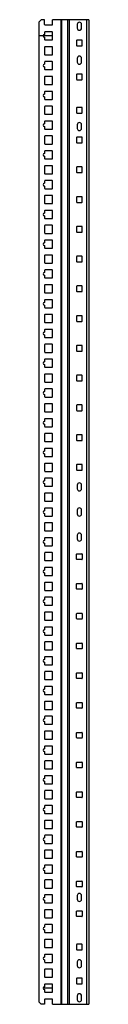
# Model space of a CAD drawing. Header units: millimetres. Extents: x 599 to 673, y 143 to 1613.
import ezdxf

# ---------------------------------------------------------------- set-up
doc = ezdxf.new("R2010")
doc.units = ezdxf.units.MM
doc.header["$LTSCALE"] = 114.17886
doc.layers.add('00_COMPONENTS', color=7, linetype='CONTINUOUS')

msp = doc.modelspace()

# ---------------------------------------------------------------- linework, layer by layer
at = {"layer": '00_COMPONENTS', "color": 7, "linetype": 'Continuous'}
for p, q in [((599.4, 1610.3), (602.1, 1613)), ((599.4, 145.6), (599.4, 1610.3)), ((607.4, 1613.3), (602.2, 1613.3)), ((607.4, 1606), (607.4, 1613.3)), ((608, 1605.4), (618.8, 1605.4)), ((619.4, 1606), (619.4, 1613.3)), ((673.4, 1613.3), (619.4, 1613.3)), ((632, 142.6), (632, 1613.3)), ((632.7, 1613.3), (632.7, 142.6)), ((642, 142.6), (642, 1613.3)), ((644.1, 1613.3), (644.1, 142.6)), ((656.2, 1606.2), (656.2, 1600.7)), ((662.7, 1600.7), (662.7, 1606.2)), ((670.4, 142.6), (670.4, 1613.3)), ((673.4, 1613.3), (673.4, 142.6)), ((607.4, 1594.5), (607.4, 1591.1)), ((618.8, 1595.1), (608, 1595.1)), ((619.4, 1583.7), (619.4, 1594.5)), ((607.4, 1587.1), (607.4, 1583.7)), ((608, 1583.1), (618.8, 1583.1)), ((655.2, 1582.1), (655.2, 1574.8)), ((663.1, 1582.7), (655.8, 1582.7)), ((655.8, 1574.2), (663.1, 1574.2)), ((663.7, 1574.8), (663.7, 1582.1)), ((607.4, 1572.3), (607.4, 1561.5)), ((618.8, 1572.9), (608, 1572.9)), ((608, 1560.9), (618.8, 1560.9)), ((619.4, 1561.5), (619.4, 1572.3)), ((607.4, 1550.1), (607.4, 1546.7)), ((618.8, 1550.7), (608, 1550.7)), ((619.4, 1539.3), (619.4, 1550.1)), ((656.2, 1555.6), (656.2, 1550.1)), ((662.7, 1550.1), (662.7, 1555.6)), ((607.4, 1542.7), (607.4, 1539.3)), ((608, 1538.7), (618.8, 1538.7)), ((655.2, 1531.5), (655.2, 1524.2)), ((663.1, 1532.1), (655.8, 1532.1)), ((663.7, 1524.2), (663.7, 1531.5)), ((607.4, 1527.9), (607.4, 1517.1)), ((618.8, 1528.5), (608, 1528.5)), ((608, 1516.5), (618.8, 1516.5)), ((619.4, 1517.1), (619.4, 1527.9)), ((655.8, 1523.6), (663.1, 1523.6)), ((607.4, 1505.6), (607.4, 1502.2)), ((618.8, 1506.2), (608, 1506.2)), ((619.4, 1494.8), (619.4, 1505.6)), ((607.4, 1498.2), (607.4, 1494.8)), ((608, 1494.2), (618.8, 1494.2)), ((607.4, 1483.4), (607.4, 1472.6)), ((618.8, 1484), (608, 1484)), ((608, 1472), (618.8, 1472)), ((619.4, 1472.6), (619.4, 1483.4)), ((655.2, 1481.7), (655.2, 1474.4)), ((663.1, 1482.3), (655.8, 1482.3)), ((655.8, 1473.8), (663.1, 1473.8)), ((663.7, 1474.4), (663.7, 1481.7)), ((607.4, 1461.2), (607.4, 1457.8)), ((618.8, 1461.8), (608, 1461.8)), ((619.4, 1450.4), (619.4, 1461.2)), ((656.2, 1456.4), (656.2, 1450.9)), ((662.7, 1450.9), (662.7, 1456.4)), ((607.4, 1453.8), (607.4, 1450.4)), ((608, 1449.8), (618.8, 1449.8)), ((607.4, 1439), (607.4, 1428.2)), ((618.8, 1439.6), (608, 1439.6)), ((608, 1427.6), (618.8, 1427.6)), ((619.4, 1428.2), (619.4, 1439)), ((655.2, 1437.2), (655.2, 1429.9)), ((663.1, 1437.8), (655.8, 1437.8)), ((655.8, 1429.3), (663.1, 1429.3)), ((663.7, 1429.9), (663.7, 1437.2)), ((607.4, 1416.7), (607.4, 1413.3)), ((618.8, 1417.3), (608, 1417.3)), ((619.4, 1405.9), (619.4, 1416.7)), ((607.4, 1409.3), (607.4, 1405.9)), ((608, 1405.3), (618.8, 1405.3)), ((607.4, 1394.5), (607.4, 1383.7)), ((618.8, 1395.1), (608, 1395.1)), ((608, 1383.1), (618.8, 1383.1)), ((619.4, 1383.7), (619.4, 1394.5)), ((655.2, 1392.8), (655.2, 1385.5)), ((663.1, 1393.4), (655.8, 1393.4)), ((655.8, 1384.9), (663.1, 1384.9)), ((663.7, 1385.5), (663.7, 1392.8)), ((607.4, 1372.3), (607.4, 1368.9)), ((618.8, 1372.9), (608, 1372.9)), ((619.4, 1361.5), (619.4, 1372.3)), ((607.4, 1364.9), (607.4, 1361.5)), ((608, 1360.9), (618.8, 1360.9)), ((607.4, 1350.1), (607.4, 1339.3)), ((618.8, 1350.7), (608, 1350.7)), ((608, 1338.7), (618.8, 1338.7)), ((619.4, 1339.3), (619.4, 1350.1)), ((655.2, 1348.3), (655.2, 1341)), ((663.1, 1348.9), (655.8, 1348.9)), ((655.8, 1340.4), (663.1, 1340.4)), ((663.7, 1341), (663.7, 1348.3)), ((607.4, 1327.8), (607.4, 1324.4)), ((618.8, 1328.4), (608, 1328.4)), ((619.4, 1317), (619.4, 1327.8)), ((607.4, 1320.4), (607.4, 1317)), ((608, 1316.4), (618.8, 1316.4)), ((607.4, 1305.6), (607.4, 1294.8)), ((618.8, 1306.2), (608, 1306.2)), ((619.4, 1294.8), (619.4, 1305.6)), ((655.2, 1303.9), (655.2, 1296.6)), ((663.1, 1304.5), (655.8, 1304.5)), ((655.8, 1296), (663.1, 1296)), ((663.7, 1296.6), (663.7, 1303.9)), ((607.4, 1283.4), (607.4, 1280)), ((608, 1294.2), (618.8, 1294.2)), ((618.8, 1284), (608, 1284)), ((619.4, 1272.6), (619.4, 1283.4)), ((607.4, 1276), (607.4, 1272.6)), ((608, 1272), (618.8, 1272)), ((607.4, 1261.2), (607.4, 1250.4)), ((618.8, 1261.8), (608, 1261.8)), ((619.4, 1250.4), (619.4, 1261.2)), ((655.2, 1259.4), (655.2, 1252.1)), ((663.1, 1260), (655.8, 1260)), ((655.8, 1251.5), (663.1, 1251.5)), ((663.7, 1252.1), (663.7, 1259.4)), ((607.4, 1238.9), (607.4, 1235.5)), ((608, 1249.8), (618.8, 1249.8)), ((618.8, 1239.5), (608, 1239.5)), ((619.4, 1228.1), (619.4, 1238.9)), ((607.4, 1231.5), (607.4, 1228.1)), ((608, 1227.5), (618.8, 1227.5)), ((607.4, 1216.7), (607.4, 1205.9)), ((618.8, 1217.3), (608, 1217.3)), ((619.4, 1205.9), (619.4, 1216.7)), ((655.2, 1215), (655.2, 1207.7)), ((663.1, 1215.6), (655.8, 1215.6)), ((655.8, 1207.1), (663.1, 1207.1)), ((663.7, 1207.7), (663.7, 1215)), ((607.4, 1194.5), (607.4, 1191.1)), ((608, 1205.3), (618.8, 1205.3)), ((618.8, 1195.1), (608, 1195.1)), ((619.4, 1183.7), (619.4, 1194.5)), ((607.4, 1187.1), (607.4, 1183.7)), ((608, 1183.1), (618.8, 1183.1)), ((607.4, 1172.3), (607.4, 1161.5)), ((618.8, 1172.9), (608, 1172.9)), ((619.4, 1161.5), (619.4, 1172.3)), ((655.2, 1170.5), (655.2, 1163.2)), ((663.1, 1171.1), (655.8, 1171.1)), ((655.8, 1162.6), (663.1, 1162.6)), ((663.7, 1163.2), (663.7, 1170.5)), ((607.4, 1150), (607.4, 1146.6)), ((608, 1160.9), (618.8, 1160.9)), ((618.8, 1150.6), (608, 1150.6)), ((619.4, 1139.2), (619.4, 1150)), ((607.4, 1142.6), (607.4, 1139.2)), ((608, 1138.6), (618.8, 1138.6)), ((607.4, 1127.8), (607.4, 1117)), ((618.8, 1128.4), (608, 1128.4)), ((619.4, 1117), (619.4, 1127.8)), ((655.2, 1126.1), (655.2, 1118.8)), ((663.1, 1126.7), (655.8, 1126.7)), ((655.8, 1118.2), (663.1, 1118.2)), ((663.7, 1118.8), (663.7, 1126.1)), ((607.4, 1105.6), (607.4, 1102.2)), ((608, 1116.4), (618.8, 1116.4)), ((618.8, 1106.2), (608, 1106.2)), ((619.4, 1094.8), (619.4, 1105.6)), ((607.4, 1098.2), (607.4, 1094.8)), ((608, 1094.2), (618.8, 1094.2)), ((607.4, 1083.4), (607.4, 1072.6)), ((618.8, 1084), (608, 1084)), ((619.4, 1072.6), (619.4, 1083.4)), ((655.2, 1081.6), (655.2, 1074.3)), ((663.1, 1082.2), (655.8, 1082.2)), ((655.8, 1073.7), (663.1, 1073.7)), ((663.7, 1074.3), (663.7, 1081.6)), ((607.4, 1061.1), (607.4, 1057.7)), ((608, 1072), (618.8, 1072)), ((618.8, 1061.7), (608, 1061.7)), ((619.4, 1050.3), (619.4, 1061.1)), ((607.4, 1053.7), (607.4, 1050.3)), ((608, 1049.7), (618.8, 1049.7)), ((607.4, 1038.9), (607.4, 1028.1)), ((618.8, 1039.5), (608, 1039.5)), ((619.4, 1028.1), (619.4, 1038.9)), ((655.2, 1037.2), (655.2, 1029.9)), ((663.1, 1037.8), (655.8, 1037.8)), ((663.7, 1029.9), (663.7, 1037.2)), ((607.4, 1016.7), (607.4, 1013.3)), ((608, 1027.5), (618.8, 1027.5)), ((618.8, 1017.3), (608, 1017.3)), ((619.4, 1005.9), (619.4, 1016.7)), ((655.8, 1029.3), (663.1, 1029.3)), ((607.4, 1009.3), (607.4, 1005.9)), ((608, 1005.3), (618.8, 1005.3)), ((607.4, 994.5), (607.4, 983.7)), ((618.8, 995.1), (608, 995.1)), ((619.4, 983.7), (619.4, 994.5)), ((655.2, 992.7), (655.2, 985.4)), ((663.1, 993.3), (655.8, 993.3)), ((663.7, 985.4), (663.7, 992.7)), ((607.4, 972.2), (607.4, 968.8)), ((608, 983.1), (618.8, 983.1)), ((618.8, 972.8), (608, 972.8)), ((619.4, 961.4), (619.4, 972.2)), ((655.8, 984.8), (663.1, 984.8)), ((607.4, 964.8), (607.4, 961.4)), ((608, 960.8), (618.8, 960.8)), ((607.4, 950), (607.4, 939.2)), ((618.8, 950.6), (608, 950.6)), ((619.4, 939.2), (619.4, 950)), ((655.2, 948.3), (655.2, 941)), ((663.1, 948.9), (655.8, 948.9)), ((663.7, 941), (663.7, 948.3)), ((607.4, 927.8), (607.4, 924.4)), ((608, 938.6), (618.8, 938.6)), ((618.8, 928.4), (608, 928.4)), ((619.4, 917), (619.4, 927.8)), ((655.8, 940.4), (663.1, 940.4)), ((607.4, 920.4), (607.4, 917)), ((608, 916.4), (618.8, 916.4)), ((656.2, 918.2), (656.2, 912.7)), ((662.7, 912.7), (662.7, 918.2)), ((607.4, 905.6), (607.4, 894.8)), ((618.8, 906.2), (608, 906.2)), ((619.4, 894.8), (619.4, 905.6)), ((607.4, 883.3), (607.4, 879.9)), ((608, 894.2), (618.8, 894.2)), ((618.8, 883.9), (608, 883.9)), ((619.4, 872.5), (619.4, 883.3)), ((607.4, 875.9), (607.4, 872.5)), ((608, 871.9), (618.8, 871.9)), ((656.2, 880.7), (656.2, 875.2)), ((662.7, 875.2), (662.7, 880.7)), ((607.4, 861.1), (607.4, 850.3)), ((618.8, 861.7), (608, 861.7)), ((619.4, 850.3), (619.4, 861.1)), ((607.4, 838.9), (607.4, 835.5)), ((608, 849.7), (618.8, 849.7)), ((618.8, 839.5), (608, 839.5)), ((619.4, 828.1), (619.4, 838.9)), ((656.2, 843.2), (656.2, 837.7)), ((662.7, 837.7), (662.7, 843.2)), ((607.4, 831.5), (607.4, 828.1)), ((608, 827.5), (618.8, 827.5)), ((607.4, 816.7), (607.4, 805.9)), ((618.8, 817.3), (608, 817.3)), ((619.4, 805.9), (619.4, 816.7)), ((655.2, 807.6), (655.2, 814.9)), ((655.8, 815.5), (663.1, 815.5)), ((663.7, 814.9), (663.7, 807.6)), ((607.4, 794.4), (607.4, 791)), ((608, 805.3), (618.8, 805.3)), ((618.8, 795), (608, 795)), ((619.4, 783.6), (619.4, 794.4)), ((663.1, 807), (655.8, 807)), ((607.4, 787), (607.4, 783.6)), ((608, 783), (618.8, 783)), ((607.4, 772.2), (607.4, 761.4)), ((618.8, 772.8), (608, 772.8)), ((619.4, 761.4), (619.4, 772.2)), ((655.2, 763.2), (655.2, 770.5)), ((655.8, 771.1), (663.1, 771.1)), ((663.7, 770.5), (663.7, 763.2)), ((608, 760.8), (618.8, 760.8)), ((618.8, 750.6), (608, 750.6)), ((663.1, 762.6), (655.8, 762.6)), ((607.4, 750), (607.4, 746.6)), ((607.4, 742.6), (607.4, 739.2)), ((608, 738.6), (618.8, 738.6)), ((619.4, 739.2), (619.4, 750)), ((607.4, 727.8), (607.4, 717)), ((618.8, 728.4), (608, 728.4)), ((619.4, 717), (619.4, 727.8)), ((655.2, 718.7), (655.2, 726)), ((655.8, 726.6), (663.1, 726.6)), ((663.7, 726), (663.7, 718.7)), ((608, 716.4), (618.8, 716.4)), ((618.8, 706.1), (608, 706.1)), ((663.1, 718.1), (655.8, 718.1)), ((607.4, 705.5), (607.4, 702.1)), ((607.4, 698.1), (607.4, 694.7)), ((608, 694.1), (618.8, 694.1)), ((619.4, 694.7), (619.4, 705.5)), ((607.4, 683.3), (607.4, 672.5)), ((618.8, 683.9), (608, 683.9)), ((619.4, 672.5), (619.4, 683.3)), ((655.2, 674.3), (655.2, 681.6)), ((655.8, 682.2), (663.1, 682.2)), ((663.7, 681.6), (663.7, 674.3)), ((608, 671.9), (618.8, 671.9)), ((663.1, 673.7), (655.8, 673.7)), ((607.4, 661.1), (607.4, 657.7)), ((607.4, 653.7), (607.4, 650.3)), ((618.8, 661.7), (608, 661.7)), ((608, 649.7), (618.8, 649.7)), ((619.4, 650.3), (619.4, 661.1)), ((607.4, 638.9), (607.4, 628.1)), ((618.8, 639.5), (608, 639.5)), ((619.4, 628.1), (619.4, 638.9)), ((655.2, 629.8), (655.2, 637.1)), ((655.8, 637.7), (663.1, 637.7)), ((663.7, 637.1), (663.7, 629.8)), ((608, 627.5), (618.8, 627.5)), ((663.1, 629.2), (655.8, 629.2)), ((607.4, 616.6), (607.4, 613.2)), ((607.4, 609.2), (607.4, 605.8)), ((618.8, 617.2), (608, 617.2)), ((608, 605.2), (618.8, 605.2)), ((619.4, 605.8), (619.4, 616.6)), ((607.4, 594.4), (607.4, 583.6)), ((618.8, 595), (608, 595)), ((619.4, 583.6), (619.4, 594.4)), ((655.2, 585.4), (655.2, 592.7)), ((655.8, 593.3), (663.1, 593.3)), ((663.7, 592.7), (663.7, 585.4)), ((608, 583), (618.8, 583)), ((663.1, 584.8), (655.8, 584.8)), ((607.4, 572.2), (607.4, 568.8)), ((607.4, 564.8), (607.4, 561.4)), ((618.8, 572.8), (608, 572.8)), ((608, 560.8), (618.8, 560.8)), ((619.4, 561.4), (619.4, 572.2)), ((607.4, 550), (607.4, 539.2)), ((618.8, 550.6), (608, 550.6)), ((619.4, 539.2), (619.4, 550)), ((655.2, 540.9), (655.2, 548.2)), ((655.8, 548.8), (663.1, 548.8)), ((663.7, 548.2), (663.7, 540.9)), ((608, 538.6), (618.8, 538.6)), ((663.1, 540.3), (655.8, 540.3)), ((607.4, 527.7), (607.4, 524.3)), ((607.4, 520.3), (607.4, 516.9)), ((618.8, 528.3), (608, 528.3)), ((608, 516.3), (618.8, 516.3)), ((619.4, 516.9), (619.4, 527.7)), ((607.4, 505.5), (607.4, 494.7)), ((618.8, 506.1), (608, 506.1)), ((619.4, 494.7), (619.4, 505.5)), ((655.2, 496.5), (655.2, 503.8)), ((655.8, 504.4), (663.1, 504.4)), ((663.7, 503.8), (663.7, 496.5)), ((608, 494.1), (618.8, 494.1)), ((663.1, 495.9), (655.8, 495.9)), ((607.4, 483.3), (607.4, 479.9)), ((607.4, 475.9), (607.4, 472.5)), ((618.8, 483.9), (608, 483.9)), ((608, 471.9), (618.8, 471.9)), ((619.4, 472.5), (619.4, 483.3)), ((607.4, 461.1), (607.4, 450.3)), ((618.8, 461.7), (608, 461.7)), ((619.4, 450.3), (619.4, 461.1)), ((655.2, 452), (655.2, 459.3)), ((655.8, 459.9), (663.1, 459.9)), ((663.7, 459.3), (663.7, 452)), ((608, 449.7), (618.8, 449.7)), ((663.1, 451.4), (655.8, 451.4)), ((607.4, 438.8), (607.4, 435.4)), ((607.4, 431.4), (607.4, 428)), ((618.8, 439.4), (608, 439.4)), ((608, 427.4), (618.8, 427.4)), ((619.4, 428), (619.4, 438.8)), ((607.4, 416.6), (607.4, 405.8)), ((618.8, 417.2), (608, 417.2)), ((619.4, 405.8), (619.4, 416.6)), ((655.2, 407.6), (655.2, 414.9)), ((655.8, 415.5), (663.1, 415.5)), ((663.7, 414.9), (663.7, 407.6)), ((608, 405.2), (618.8, 405.2)), ((663.1, 407), (655.8, 407)), ((607.4, 394.4), (607.4, 391)), ((607.4, 387), (607.4, 383.6)), ((618.8, 395), (608, 395)), ((608, 383), (618.8, 383)), ((619.4, 383.6), (619.4, 394.4)), ((607.4, 372.2), (607.4, 361.4)), ((618.8, 372.8), (608, 372.8)), ((619.4, 361.4), (619.4, 372.2)), ((655.2, 363.1), (655.2, 370.4)), ((655.8, 371), (663.1, 371)), ((663.7, 370.4), (663.7, 363.1)), ((608, 360.8), (618.8, 360.8)), ((663.1, 362.5), (655.8, 362.5)), ((607.4, 349.9), (607.4, 346.5)), ((607.4, 342.5), (607.4, 339.1)), ((618.8, 350.5), (608, 350.5)), ((608, 338.5), (618.8, 338.5)), ((619.4, 339.1), (619.4, 349.9)), ((607.4, 327.7), (607.4, 316.9)), ((618.8, 328.3), (608, 328.3)), ((619.4, 316.9), (619.4, 327.7)), ((655.2, 318.7), (655.2, 326)), ((655.8, 326.6), (663.1, 326.6)), ((663.7, 326), (663.7, 318.7)), ((608, 316.3), (618.8, 316.3)), ((663.1, 318.1), (655.8, 318.1)), ((607.4, 305.5), (607.4, 302.1)), ((607.4, 298.1), (607.4, 294.7)), ((618.8, 306.1), (608, 306.1)), ((619.4, 294.7), (619.4, 305.5)), ((656.2, 305), (656.2, 299.5)), ((662.7, 299.5), (662.7, 305)), ((607.4, 283.3), (607.4, 272.5)), ((608, 294.1), (618.8, 294.1)), ((618.8, 283.9), (608, 283.9)), ((619.4, 272.5), (619.4, 283.3)), ((655.2, 274.2), (655.2, 281.5)), ((655.8, 282.1), (663.1, 282.1)), ((663.7, 281.5), (663.7, 274.2)), ((608, 271.9), (618.8, 271.9)), ((663.1, 273.6), (655.8, 273.6)), ((607.4, 261), (607.4, 257.6)), ((607.4, 253.6), (607.4, 250.2)), ((618.8, 261.6), (608, 261.6)), ((619.4, 250.2), (619.4, 261)), ((607.4, 238.8), (607.4, 228)), ((608, 249.6), (618.8, 249.6)), ((618.8, 239.4), (608, 239.4)), ((619.4, 228), (619.4, 238.8)), ((608, 227.4), (618.8, 227.4)), ((655.2, 231.7), (655.2, 224.4)), ((663.1, 232.3), (655.8, 232.3)), ((655.8, 223.8), (663.1, 223.8)), ((663.7, 224.4), (663.7, 231.7)), ((607.4, 216.6), (607.4, 213.2)), ((607.4, 209.2), (607.4, 205.8)), ((618.8, 217.2), (608, 217.2)), ((619.4, 205.8), (619.4, 216.6)), ((607.4, 194.4), (607.4, 183.6)), ((608, 205.2), (618.8, 205.2)), ((618.8, 195), (608, 195)), ((619.4, 183.6), (619.4, 194.4)), ((656.2, 205.8), (656.2, 200.3)), ((662.7, 200.3), (662.7, 205.8)), ((608, 183), (618.8, 183)), ((655.2, 181.1), (655.2, 173.8)), ((663.1, 181.7), (655.8, 181.7)), ((663.7, 173.8), (663.7, 181.1)), ((607.4, 172.1), (607.4, 168.7)), ((607.4, 164.7), (607.4, 161.3)), ((618.8, 172.7), (608, 172.7)), ((619.4, 161.3), (619.4, 172.1)), ((655.8, 173.2), (663.1, 173.2)), ((607.4, 149.9), (607.4, 142.6)), ((608, 160.7), (618.8, 160.7)), ((618.8, 150.5), (608, 150.5)), ((619.4, 142.6), (619.4, 149.9)), ((656.2, 155.2), (656.2, 149.7)), ((662.7, 149.7), (662.7, 155.2)), ((602.1, 142.9), (599.4, 145.6)), ((607.4, 142.6), (602.2, 142.6)), ((619.4, 142.6), (673.4, 142.6))]:
    msp.add_line(p, q, dxfattribs=at)
at = {"layer": '00_COMPONENTS', "color": 208, "linetype": 'Continuous', "true_color": 0x37005f}
for p, q in [((619.4, 1589.1), (599.4, 1589.1)), ((619.4, 166.7), (605.7, 166.7))]:
    msp.add_line(p, q, dxfattribs=at)
at = {"layer": '00_COMPONENTS', "color": 7, "linetype": 'Continuous'}
for centre, radius, start, end in [((601.7, 1613.3), 0.5, 315, 360), ((608, 1606), 0.6, 180, 270), ((618.8, 1606), 0.6, 270, 360), ((659.4, 1606.2), 3.25, 0, 180), ((607.4, 1589.1), 2, 90, 270), ((608, 1594.5), 0.6, 90, 180), ((618.8, 1594.5), 0.6, 0, 90), ((659.4, 1600.7), 3.25, 180, 360), ((608, 1583.7), 0.6, 180, 270), ((618.8, 1583.7), 0.6, 270, 360), ((655.8, 1582.1), 0.6, 90, 180), ((655.8, 1574.8), 0.6, 180, 270), ((663.1, 1582.1), 0.6, 0, 90), ((663.1, 1574.8), 0.6, 270, 360), ((608, 1572.3), 0.6, 90, 180), ((608, 1561.5), 0.6, 180, 270), ((618.8, 1572.3), 0.6, 0, 90), ((618.8, 1561.5), 0.6, 270, 360), ((607.4, 1544.7), 2, 90, 270), ((608, 1550.1), 0.6, 90, 180), ((618.8, 1550.1), 0.6, 0, 90), ((659.4, 1555.6), 3.25, 0, 180), ((659.4, 1550.1), 3.25, 180, 360), ((608, 1539.3), 0.6, 180, 270), ((618.8, 1539.3), 0.6, 270, 360), ((655.8, 1531.5), 0.6, 90, 180), ((663.1, 1531.5), 0.6, 0, 90), ((608, 1527.9), 0.6, 90, 180), ((608, 1517.1), 0.6, 180, 270), ((618.8, 1527.9), 0.6, 0, 90), ((618.8, 1517.1), 0.6, 270, 360), ((655.8, 1524.2), 0.6, 180, 270), ((663.1, 1524.2), 0.6, 270, 360), ((607.4, 1500.2), 2, 90, 270), ((608, 1505.6), 0.6, 90, 180), ((618.8, 1505.6), 0.6, 0, 90), ((608, 1494.8), 0.6, 180, 270), ((618.8, 1494.8), 0.6, 270, 360), ((608, 1483.4), 0.6, 90, 180), ((608, 1472.6), 0.6, 180, 270), ((618.8, 1483.4), 0.6, 0, 90), ((618.8, 1472.6), 0.6, 270, 360), ((655.8, 1481.7), 0.6, 90, 180), ((655.8, 1474.4), 0.6, 180, 270), ((663.1, 1481.7), 0.6, 0, 90), ((663.1, 1474.4), 0.6, 270, 360), ((607.4, 1455.8), 2, 90, 270), ((608, 1461.2), 0.6, 90, 180), ((618.8, 1461.2), 0.6, 0, 90), ((659.4, 1456.4), 3.25, 0, 180), ((608, 1450.4), 0.6, 180, 270), ((618.8, 1450.4), 0.6, 270, 360), ((659.4, 1450.9), 3.25, 180, 360), ((608, 1439), 0.6, 90, 180), ((608, 1428.2), 0.6, 180, 270), ((618.8, 1439), 0.6, 0, 90), ((618.8, 1428.2), 0.6, 270, 360), ((655.8, 1437.2), 0.6, 90, 180), ((655.8, 1429.9), 0.6, 180, 270), ((663.1, 1437.2), 0.6, 0, 90), ((663.1, 1429.9), 0.6, 270, 360), ((607.4, 1411.3), 2, 90, 270), ((608, 1416.7), 0.6, 90, 180), ((618.8, 1416.7), 0.6, 0, 90), ((608, 1405.9), 0.6, 180, 270), ((618.8, 1405.9), 0.6, 270, 360), ((608, 1394.5), 0.6, 90, 180), ((608, 1383.7), 0.6, 180, 270), ((618.8, 1394.5), 0.6, 0, 90), ((618.8, 1383.7), 0.6, 270, 360), ((655.8, 1392.8), 0.6, 90, 180), ((655.8, 1385.5), 0.6, 180, 270), ((663.1, 1392.8), 0.6, 0, 90), ((663.1, 1385.5), 0.6, 270, 360), ((607.4, 1366.9), 2, 90, 270), ((608, 1372.3), 0.6, 90, 180), ((618.8, 1372.3), 0.6, 0, 90), ((608, 1361.5), 0.6, 180, 270), ((618.8, 1361.5), 0.6, 270, 360), ((608, 1350.1), 0.6, 90, 180), ((608, 1339.3), 0.6, 180, 270), ((618.8, 1350.1), 0.6, 0, 90), ((618.8, 1339.3), 0.6, 270, 360), ((655.8, 1348.3), 0.6, 90, 180), ((655.8, 1341), 0.6, 180, 270), ((663.1, 1348.3), 0.6, 0, 90), ((663.1, 1341), 0.6, 270, 360), ((607.4, 1322.4), 2, 90, 270), ((608, 1327.8), 0.6, 90, 180), ((618.8, 1327.8), 0.6, 0, 90), ((608, 1317), 0.6, 180, 270), ((618.8, 1317), 0.6, 270, 360), ((608, 1305.6), 0.6, 90, 180), ((608, 1294.8), 0.6, 180, 270), ((618.8, 1305.6), 0.6, 0, 90), ((618.8, 1294.8), 0.6, 270, 360), ((655.8, 1303.9), 0.6, 90, 180), ((655.8, 1296.6), 0.6, 180, 270), ((663.1, 1303.9), 0.6, 0, 90), ((663.1, 1296.6), 0.6, 270, 360), ((607.4, 1278), 2, 90, 270), ((608, 1283.4), 0.6, 90, 180), ((618.8, 1283.4), 0.6, 0, 90), ((608, 1272.6), 0.6, 180, 270), ((618.8, 1272.6), 0.6, 270, 360), ((608, 1261.2), 0.6, 90, 180), ((608, 1250.4), 0.6, 180, 270), ((618.8, 1261.2), 0.6, 0, 90), ((618.8, 1250.4), 0.6, 270, 360), ((655.8, 1259.4), 0.6, 90, 180), ((655.8, 1252.1), 0.6, 180, 270), ((663.1, 1259.4), 0.6, 0, 90), ((663.1, 1252.1), 0.6, 270, 360), ((607.4, 1233.5), 2, 90, 270), ((608, 1238.9), 0.6, 90, 180), ((618.8, 1238.9), 0.6, 0, 90), ((608, 1228.1), 0.6, 180, 270), ((618.8, 1228.1), 0.6, 270, 360), ((608, 1216.7), 0.6, 90, 180), ((618.8, 1216.7), 0.6, 0, 90), ((655.8, 1215), 0.6, 90, 180), ((655.8, 1207.7), 0.6, 180, 270), ((663.1, 1215), 0.6, 0, 90), ((663.1, 1207.7), 0.6, 270, 360), ((608, 1205.9), 0.6, 180, 270), ((608, 1194.5), 0.6, 90, 180), ((618.8, 1205.9), 0.6, 270, 360), ((618.8, 1194.5), 0.6, 0, 90), ((607.4, 1189.1), 2, 90, 270), ((608, 1183.7), 0.6, 180, 270), ((618.8, 1183.7), 0.6, 270, 360), ((608, 1172.3), 0.6, 90, 180), ((618.8, 1172.3), 0.6, 0, 90), ((655.8, 1170.5), 0.6, 90, 180), ((655.8, 1163.2), 0.6, 180, 270), ((663.1, 1170.5), 0.6, 0, 90), ((663.1, 1163.2), 0.6, 270, 360), ((608, 1161.5), 0.6, 180, 270), ((608, 1150), 0.6, 90, 180), ((618.8, 1161.5), 0.6, 270, 360), ((618.8, 1150), 0.6, 0, 90), ((607.4, 1144.6), 2, 90, 270), ((608, 1139.2), 0.6, 180, 270), ((618.8, 1139.2), 0.6, 270, 360), ((608, 1127.8), 0.6, 90, 180), ((618.8, 1127.8), 0.6, 0, 90), ((655.8, 1126.1), 0.6, 90, 180), ((655.8, 1118.8), 0.6, 180, 270), ((663.1, 1126.1), 0.6, 0, 90), ((663.1, 1118.8), 0.6, 270, 360), ((608, 1117), 0.6, 180, 270), ((608, 1105.6), 0.6, 90, 180), ((618.8, 1117), 0.6, 270, 360), ((618.8, 1105.6), 0.6, 0, 90), ((607.4, 1100.2), 2, 90, 270), ((608, 1094.8), 0.6, 180, 270), ((618.8, 1094.8), 0.6, 270, 360), ((608, 1083.4), 0.6, 90, 180), ((618.8, 1083.4), 0.6, 0, 90), ((655.8, 1081.6), 0.6, 90, 180), ((655.8, 1074.3), 0.6, 180, 270), ((663.1, 1081.6), 0.6, 0, 90), ((663.1, 1074.3), 0.6, 270, 360), ((608, 1072.6), 0.6, 180, 270), ((608, 1061.1), 0.6, 90, 180), ((618.8, 1072.6), 0.6, 270, 360), ((618.8, 1061.1), 0.6, 0, 90), ((607.4, 1055.7), 2, 90, 270), ((608, 1050.3), 0.6, 180, 270), ((618.8, 1050.3), 0.6, 270, 360), ((608, 1038.9), 0.6, 90, 180), ((618.8, 1038.9), 0.6, 0, 90), ((655.8, 1037.2), 0.6, 90, 180), ((655.8, 1029.9), 0.6, 180, 270), ((663.1, 1037.2), 0.6, 0, 90), ((663.1, 1029.9), 0.6, 270, 360), ((608, 1028.1), 0.6, 180, 270), ((608, 1016.7), 0.6, 90, 180), ((618.8, 1028.1), 0.6, 270, 360), ((618.8, 1016.7), 0.6, 0, 90), ((607.4, 1011.3), 2, 90, 270), ((608, 1005.9), 0.6, 180, 270), ((618.8, 1005.9), 0.6, 270, 360), ((608, 994.5), 0.6, 90, 180), ((618.8, 994.5), 0.6, 0, 90), ((655.8, 992.7), 0.6, 90, 180), ((655.8, 985.4), 0.6, 180, 270), ((663.1, 992.7), 0.6, 0, 90), ((663.1, 985.4), 0.6, 270, 360), ((608, 983.7), 0.6, 180, 270), ((608, 972.2), 0.6, 90, 180), ((618.8, 983.7), 0.6, 270, 360), ((618.8, 972.2), 0.6, 0, 90), ((607.4, 966.8), 2, 90, 270), ((608, 961.4), 0.6, 180, 270), ((618.8, 961.4), 0.6, 270, 360), ((608, 950), 0.6, 90, 180), ((618.8, 950), 0.6, 0, 90), ((655.8, 948.3), 0.6, 90, 180), ((663.1, 948.3), 0.6, 0, 90), ((608, 939.2), 0.6, 180, 270), ((608, 927.8), 0.6, 90, 180), ((618.8, 939.2), 0.6, 270, 360), ((618.8, 927.8), 0.6, 0, 90), ((655.8, 941), 0.6, 180, 270), ((663.1, 941), 0.6, 270, 360), ((607.4, 922.4), 2, 90, 270), ((608, 917), 0.6, 180, 270), ((618.8, 917), 0.6, 270, 360), ((659.4, 918.2), 3.25, 0, 180), ((659.4, 912.7), 3.25, 180, 360), ((608, 905.6), 0.6, 90, 180), ((618.8, 905.6), 0.6, 0, 90), ((608, 894.8), 0.6, 180, 270), ((608, 883.3), 0.6, 90, 180), ((618.8, 894.8), 0.6, 270, 360), ((618.8, 883.3), 0.6, 0, 90), ((659.4, 880.7), 3.25, 0, 180), ((607.4, 877.9), 2, 90, 270), ((608, 872.5), 0.6, 180, 270), ((618.8, 872.5), 0.6, 270, 360), ((659.4, 875.2), 3.25, 180, 360), ((608, 861.1), 0.6, 90, 180), ((618.8, 861.1), 0.6, 0, 90), ((608, 850.3), 0.6, 180, 270), ((608, 838.9), 0.6, 90, 180), ((618.8, 850.3), 0.6, 270, 360), ((618.8, 838.9), 0.6, 0, 90), ((659.4, 843.2), 3.25, 0, 180), ((607.4, 833.5), 2, 90, 270), ((608, 828.1), 0.6, 180, 270), ((618.8, 828.1), 0.6, 270, 360), ((659.4, 837.7), 3.25, 180, 360), ((608, 816.7), 0.6, 90, 180), ((618.8, 816.7), 0.6, 0, 90), ((655.8, 814.9), 0.6, 90, 180), ((663.1, 814.9), 0.6, 0, 90), ((608, 805.9), 0.6, 180, 270), ((608, 794.4), 0.6, 90, 180), ((618.8, 805.9), 0.6, 270, 360), ((618.8, 794.4), 0.6, 0, 90), ((655.8, 807.6), 0.6, 180, 270), ((663.1, 807.6), 0.6, 270, 360), ((607.4, 789), 2, 90, 270), ((608, 783.6), 0.6, 180, 270), ((618.8, 783.6), 0.6, 270, 360), ((608, 772.2), 0.6, 90, 180), ((618.8, 772.2), 0.6, 0, 90), ((655.8, 770.5), 0.6, 90, 180), ((663.1, 770.5), 0.6, 0, 90), ((608, 761.4), 0.6, 180, 270), ((608, 750), 0.6, 90, 180), ((618.8, 761.4), 0.6, 270, 360), ((618.8, 750), 0.6, 0, 90), ((655.8, 763.2), 0.6, 180, 270), ((663.1, 763.2), 0.6, 270, 360), ((607.4, 744.6), 2, 90, 270), ((608, 739.2), 0.6, 180, 270), ((618.8, 739.2), 0.6, 270, 360), ((608, 727.8), 0.6, 90, 180), ((618.8, 727.8), 0.6, 0, 90), ((655.8, 726), 0.6, 90, 180), ((663.1, 726), 0.6, 0, 90), ((608, 717), 0.6, 180, 270), ((608, 705.5), 0.6, 90, 180), ((618.8, 717), 0.6, 270, 360), ((618.8, 705.5), 0.6, 0, 90), ((655.8, 718.7), 0.6, 180, 270), ((663.1, 718.7), 0.6, 270, 360), ((607.4, 700.1), 2, 90, 270), ((608, 694.7), 0.6, 180, 270), ((618.8, 694.7), 0.6, 270, 360), ((608, 683.3), 0.6, 90, 180), ((618.8, 683.3), 0.6, 0, 90), ((655.8, 681.6), 0.6, 90, 180), ((663.1, 681.6), 0.6, 0, 90), ((608, 672.5), 0.6, 180, 270), ((618.8, 672.5), 0.6, 270, 360), ((655.8, 674.3), 0.6, 180, 270), ((663.1, 674.3), 0.6, 270, 360), ((607.4, 655.7), 2, 90, 270), ((608, 661.1), 0.6, 90, 180), ((608, 650.3), 0.6, 180, 270), ((618.8, 661.1), 0.6, 0, 90), ((618.8, 650.3), 0.6, 270, 360), ((608, 638.9), 0.6, 90, 180), ((618.8, 638.9), 0.6, 0, 90), ((655.8, 637.1), 0.6, 90, 180), ((663.1, 637.1), 0.6, 0, 90), ((608, 628.1), 0.6, 180, 270), ((618.8, 628.1), 0.6, 270, 360), ((655.8, 629.8), 0.6, 180, 270), ((663.1, 629.8), 0.6, 270, 360), ((607.4, 611.2), 2, 90, 270), ((608, 616.6), 0.6, 90, 180), ((608, 605.8), 0.6, 180, 270), ((618.8, 616.6), 0.6, 0, 90), ((618.8, 605.8), 0.6, 270, 360), ((608, 594.4), 0.6, 90, 180), ((618.8, 594.4), 0.6, 0, 90), ((655.8, 592.7), 0.6, 90, 180), ((663.1, 592.7), 0.6, 0, 90), ((608, 583.6), 0.6, 180, 270), ((618.8, 583.6), 0.6, 270, 360), ((655.8, 585.4), 0.6, 180, 270), ((663.1, 585.4), 0.6, 270, 360), ((607.4, 566.8), 2, 90, 270), ((608, 572.2), 0.6, 90, 180), ((608, 561.4), 0.6, 180, 270), ((618.8, 572.2), 0.6, 0, 90), ((618.8, 561.4), 0.6, 270, 360), ((608, 550), 0.6, 90, 180), ((618.8, 550), 0.6, 0, 90), ((655.8, 548.2), 0.6, 90, 180), ((663.1, 548.2), 0.6, 0, 90), ((608, 539.2), 0.6, 180, 270), ((618.8, 539.2), 0.6, 270, 360), ((655.8, 540.9), 0.6, 180, 270), ((663.1, 540.9), 0.6, 270, 360), ((607.4, 522.3), 2, 90, 270), ((608, 527.7), 0.6, 90, 180), ((608, 516.9), 0.6, 180, 270), ((618.8, 527.7), 0.6, 0, 90), ((618.8, 516.9), 0.6, 270, 360), ((608, 505.5), 0.6, 90, 180), ((618.8, 505.5), 0.6, 0, 90), ((655.8, 503.8), 0.6, 90, 180), ((663.1, 503.8), 0.6, 0, 90), ((608, 494.7), 0.6, 180, 270), ((618.8, 494.7), 0.6, 270, 360), ((655.8, 496.5), 0.6, 180, 270), ((663.1, 496.5), 0.6, 270, 360), ((607.4, 477.9), 2, 90, 270), ((608, 483.3), 0.6, 90, 180), ((608, 472.5), 0.6, 180, 270), ((618.8, 483.3), 0.6, 0, 90), ((618.8, 472.5), 0.6, 270, 360), ((608, 461.1), 0.6, 90, 180), ((618.8, 461.1), 0.6, 0, 90), ((655.8, 459.3), 0.6, 90, 180), ((663.1, 459.3), 0.6, 0, 90), ((608, 450.3), 0.6, 180, 270), ((618.8, 450.3), 0.6, 270, 360), ((655.8, 452), 0.6, 180, 270), ((663.1, 452), 0.6, 270, 360), ((607.4, 433.4), 2, 90, 270), ((608, 438.8), 0.6, 90, 180), ((608, 428), 0.6, 180, 270), ((618.8, 438.8), 0.6, 0, 90), ((618.8, 428), 0.6, 270, 360), ((608, 416.6), 0.6, 90, 180), ((618.8, 416.6), 0.6, 0, 90), ((655.8, 414.9), 0.6, 90, 180), ((663.1, 414.9), 0.6, 0, 90), ((608, 405.8), 0.6, 180, 270), ((618.8, 405.8), 0.6, 270, 360), ((655.8, 407.6), 0.6, 180, 270), ((663.1, 407.6), 0.6, 270, 360), ((607.4, 389), 2, 90, 270), ((608, 394.4), 0.6, 90, 180), ((608, 383.6), 0.6, 180, 270), ((618.8, 394.4), 0.6, 0, 90), ((618.8, 383.6), 0.6, 270, 360), ((608, 372.2), 0.6, 90, 180), ((618.8, 372.2), 0.6, 0, 90), ((655.8, 370.4), 0.6, 90, 180), ((663.1, 370.4), 0.6, 0, 90), ((608, 361.4), 0.6, 180, 270), ((618.8, 361.4), 0.6, 270, 360), ((655.8, 363.1), 0.6, 180, 270), ((663.1, 363.1), 0.6, 270, 360), ((607.4, 344.5), 2, 90, 270), ((608, 349.9), 0.6, 90, 180), ((608, 339.1), 0.6, 180, 270), ((618.8, 349.9), 0.6, 0, 90), ((618.8, 339.1), 0.6, 270, 360), ((608, 327.7), 0.6, 90, 180), ((618.8, 327.7), 0.6, 0, 90), ((655.8, 326), 0.6, 90, 180), ((663.1, 326), 0.6, 0, 90), ((608, 316.9), 0.6, 180, 270), ((618.8, 316.9), 0.6, 270, 360), ((655.8, 318.7), 0.6, 180, 270), ((663.1, 318.7), 0.6, 270, 360), ((607.4, 300.1), 2, 90, 270), ((608, 305.5), 0.6, 90, 180), ((608, 294.7), 0.6, 180, 270), ((618.8, 305.5), 0.6, 0, 90), ((618.8, 294.7), 0.6, 270, 360), ((659.4, 305), 3.25, 0, 180), ((659.4, 299.5), 3.25, 180, 360), ((608, 283.3), 0.6, 90, 180), ((618.8, 283.3), 0.6, 0, 90), ((655.8, 281.5), 0.6, 90, 180), ((663.1, 281.5), 0.6, 0, 90), ((608, 272.5), 0.6, 180, 270), ((618.8, 272.5), 0.6, 270, 360), ((655.8, 274.2), 0.6, 180, 270), ((663.1, 274.2), 0.6, 270, 360), ((607.4, 255.6), 2, 90, 270), ((608, 261), 0.6, 90, 180), ((608, 250.2), 0.6, 180, 270), ((618.8, 261), 0.6, 0, 90), ((618.8, 250.2), 0.6, 270, 360), ((608, 238.8), 0.6, 90, 180), ((618.8, 238.8), 0.6, 0, 90), ((608, 228), 0.6, 180, 270), ((618.8, 228), 0.6, 270, 360), ((655.8, 231.7), 0.6, 90, 180), ((655.8, 224.4), 0.6, 180, 270), ((663.1, 231.7), 0.6, 0, 90), ((663.1, 224.4), 0.6, 270, 360), ((607.4, 211.2), 2, 90, 270), ((608, 216.6), 0.6, 90, 180), ((618.8, 216.6), 0.6, 0, 90), ((659.4, 205.8), 3.25, 0, 180), ((608, 205.8), 0.6, 180, 270), ((608, 194.4), 0.6, 90, 180), ((618.8, 205.8), 0.6, 270, 360), ((618.8, 194.4), 0.6, 0, 90), ((659.4, 200.3), 3.25, 180, 360), ((608, 183.6), 0.6, 180, 270), ((618.8, 183.6), 0.6, 270, 360), ((655.8, 181.1), 0.6, 90, 180), ((663.1, 181.1), 0.6, 0, 90), ((607.4, 166.7), 2, 90, 270), ((608, 172.1), 0.6, 90, 180), ((618.8, 172.1), 0.6, 0, 90), ((655.8, 173.8), 0.6, 180, 270), ((663.1, 173.8), 0.6, 270, 360), ((608, 161.3), 0.6, 180, 270), ((608, 149.9), 0.6, 90, 180), ((618.8, 161.3), 0.6, 270, 360), ((618.8, 149.9), 0.6, 0, 90), ((659.4, 155.2), 3.25, 0, 180), ((659.4, 149.7), 3.25, 180, 360), ((601.7, 142.6), 0.5, 0, 45)]:
    msp.add_arc(centre, radius, start, end, dxfattribs=at)

doc.saveas('drawing.dxf')
